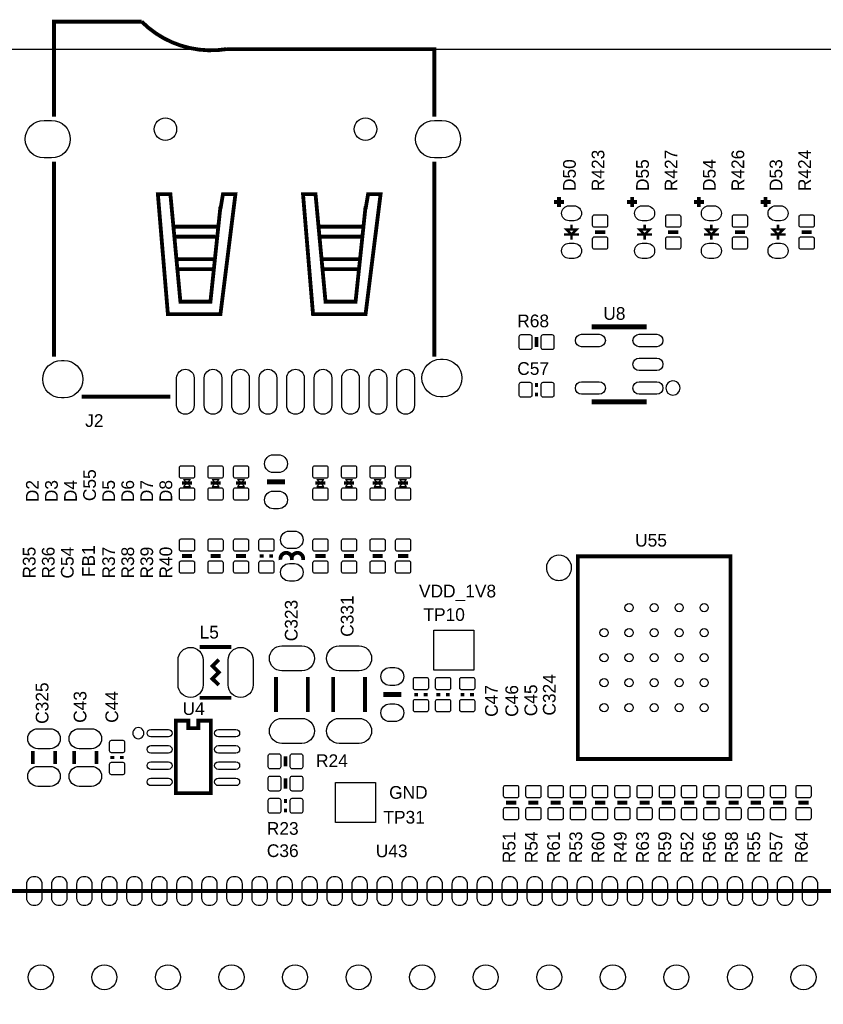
# Model space of a CAD drawing. Extents: x -5 to 175, y -1 to 134.
# Tile 10 of 19: x 65 to 97, y 87 to 126. Entities that reach past the tile are written whole.
import ezdxf

# ---------------------------------------------------------------- set-up
doc = ezdxf.new("R2010")
doc.units = 0
for name, color, linetype in [('BG_OUTLINE', 7, 'CONTINUOUS'), ('BG_SILKSCREEN_TOP', 211, 'CONTINUOUS'), ('PG_SILKSCREEN_TOP', 7, 'CONTINUOUS'), ('PIN_TOP', 12, 'CONTINUOUS'), ('RD_SILKSCREEN_TOP', 7, 'CONTINUOUS')]:
    doc.layers.add(name, color=color, linetype=linetype)

msp = doc.modelspace()

# ---------------------------------------------------------------- linework, layer by layer
at = {"layer": 'BG_OUTLINE'}
msp.add_lwpolyline([(-0.999998, 124.99975), (-0.999998, 123.72975), (0, 123.72975, -0.414214), (1.27, 124.99975), (168.730676, 124.99975, -0.414214), (170.000676, 123.72975), (170.000676, 1.27, -0.414214), (168.730676, 0), (1.27, 0, -0.414214), (0, 1.27), (0, 123.72975)], format="xyb", dxfattribs=at)
at = {"layer": 'PG_SILKSCREEN_TOP'}
for points, const_width in [([(66.568066, 122.297952), (66.568066, 126.098046), (70.067932, 126.098046)], 0.1524), ([(66.568066, 112.698022), (66.568066, 120.498108)], 0.1524), ([(81.767934, 120.498108), (81.767934, 112.698022)], 0.1524), ([(73.21804, 118.69801), (72.81799, 114.897916), (71.618094, 114.897916), (71.218044, 119.197882), (70.717918, 119.197882), (71.117968, 114.398044), (73.21804, 114.398044), (73.817988, 119.197882), (73.318116, 119.197882), (73.21804, 118.597934)], 0.1524), ([(79.017876, 118.69801), (78.61808, 114.897916), (77.41793, 114.897916), (77.01788, 119.197882), (76.518008, 119.197882), (76.918058, 114.398044), (79.017876, 114.398044), (79.618078, 119.197882), (79.117952, 119.197882), (79.017876, 118.597934)], 0.1524), ([(86.949026, 118.881906), (86.548976, 118.881906)], 0.1524), ([(86.749128, 119.082058), (86.749128, 118.682008)], 0.1524), ([(89.870026, 118.881906), (89.469976, 118.881906)], 0.1524), ([(89.670128, 119.082058), (89.670128, 118.682008)], 0.1524), ([(92.537026, 118.881906), (92.136976, 118.881906)], 0.1524), ([(92.337128, 119.082058), (92.337128, 118.682008)], 0.1524), ([(95.204026, 118.881906), (94.803976, 118.881906)], 0.1524), ([(95.004128, 119.082058), (95.004128, 118.682008)], 0.1524), ([(73.117964, 117.89791), (71.317866, 117.89791)], 0.1524), ([(78.918054, 117.89791), (77.117956, 117.89791)], 0.1524), ([(87.448898, 117.782086), (87.049102, 117.782086), (87.249, 117.581934), (87.448898, 117.782086)], 0.100076), ([(87.249, 117.782086), (87.249, 117.981984)], 0.100076), ([(88.5952, 117.68201), (88.1888, 117.68201)], 0.1524), ([(90.369898, 117.782086), (89.970102, 117.782086), (90.17, 117.581934), (90.369898, 117.782086)], 0.100076), ([(90.17, 117.782086), (90.17, 117.981984)], 0.100076), ([(91.5162, 117.68201), (91.1098, 117.68201)], 0.1524), ([(93.036898, 117.782086), (92.637102, 117.782086), (92.837, 117.581934), (93.036898, 117.782086)], 0.100076), ([(92.837, 117.782086), (92.837, 117.981984)], 0.100076), ([(94.1832, 117.68201), (93.7768, 117.68201)], 0.1524), ([(95.703898, 117.782086), (95.304102, 117.782086), (95.504, 117.581934), (95.703898, 117.782086)], 0.100076), ([(95.504, 117.782086), (95.504, 117.981984)], 0.100076), ([(96.8502, 117.68201), (96.4438, 117.68201)], 0.1524), ([(73.017888, 117.49786), (71.417942, 117.49786)], 0.1524), ([(78.817978, 117.49786), (77.218032, 117.49786)], 0.1524), ([(87.548974, 117.581934), (86.949026, 117.581934)], 0.100076), ([(87.249, 117.581934), (87.249, 117.382036)], 0.100076), ([(90.469974, 117.581934), (89.870026, 117.581934)], 0.100076), ([(90.17, 117.581934), (90.17, 117.382036)], 0.100076), ([(93.136974, 117.581934), (92.537026, 117.581934)], 0.100076), ([(92.837, 117.581934), (92.837, 117.382036)], 0.100076), ([(95.803974, 117.581934), (95.204026, 117.581934)], 0.100076), ([(95.504, 117.581934), (95.504, 117.382036)], 0.100076), ([(73.017888, 116.597938), (71.518018, 116.597938)], 0.1524), ([(78.817978, 116.597938), (77.318108, 116.597938)], 0.1524), ([(72.918066, 116.197888), (71.518018, 116.197888)], 0.1524), ([(78.717902, 116.197888), (77.318108, 116.197888)], 0.1524), ([(90.153998, 113.795048), (90.153998, 113.895124), (88.154002, 113.895124), (88.154002, 113.795048)], 0.2032), ([(85.852, 113.0808), (85.852, 113.4872)], 0.1524), ([(85.9155, 111.5695), (85.7885, 111.5695)], 0.1524), ([(67.667886, 111.098076), (71.218044, 111.098076)], 0.1524), ([(85.7885, 111.1885), (85.9155, 111.1885)], 0.1524), ([(90.153998, 110.994952), (90.153998, 110.894876), (88.154002, 110.894876), (88.154002, 110.994952)], 0.2032), ([(71.682102, 107.64901), (72.081898, 107.64901)], 0.130048), ([(72.825102, 107.64901), (73.224898, 107.64901)], 0.130048), ([(73.841102, 107.64901), (74.240898, 107.64901)], 0.130048), ([(75.0824, 107.696), (75.7936, 107.696)], 0.2032), ([(77.016102, 107.64901), (77.415898, 107.64901)], 0.130048), ([(78.159102, 107.64901), (78.558898, 107.64901)], 0.130048), ([(79.302102, 107.64901), (79.701898, 107.64901)], 0.130048), ([(80.318102, 107.64901), (80.717898, 107.64901)], 0.130048), ([(72.0852, 104.72801), (71.6788, 104.72801)], 0.1524), ([(73.2282, 104.72801), (72.8218, 104.72801)], 0.1524), ([(74.2442, 104.72801), (73.8378, 104.72801)], 0.1524), ([(74.8665, 104.79151), (74.8665, 104.66451)], 0.1524), ([(75.2475, 104.66451), (75.2475, 104.79151)], 0.1524), ([(77.4192, 104.72801), (77.0128, 104.72801)], 0.1524), ([(78.5622, 104.72801), (78.1558, 104.72801)], 0.1524), ([(79.7052, 104.72801), (79.2988, 104.72801)], 0.1524), ([(80.7212, 104.72801), (80.3148, 104.72801)], 0.1524), ([(87.500968, 96.61398), (87.500968, 104.71404), (93.601032, 104.71404), (93.601032, 96.61398), (87.500968, 96.61398)], 0.1524), ([(72.39, 101.092), (73.66, 101.092)], 0.1524), ([(73.152, 100.584), (72.898, 100.33), (73.152, 100.076), (72.898, 99.822), (73.152, 99.568)], 0.1524), ([(75.438, 99.8855), (75.438, 98.4885)], 0.1524), ([(76.708, 99.8855), (76.708, 98.4885)], 0.1524), ([(77.724, 99.8855), (77.724, 98.4885)], 0.1524), ([(78.994, 99.8855), (78.994, 98.4885)], 0.1524), ([(79.7306, 99.187), (80.4418, 99.187)], 0.2032), ([(81.0387, 99.2505), (81.0387, 99.1235)], 0.1524), ([(81.4197, 99.1235), (81.4197, 99.2505)], 0.1524), ([(81.9277, 99.2505), (81.9277, 99.1235)], 0.1524), ([(82.3087, 99.1235), (82.3087, 99.2505)], 0.1524), ([(82.8929, 99.2505), (82.8929, 99.1235)], 0.1524), ([(83.2739, 99.1235), (83.2739, 99.2505)], 0.1524), ([(72.39, 99.06), (73.66, 99.06)], 0.1524), ([(71.435976, 98.147124), (71.936102, 98.147124), (71.936102, 97.846896), (72.335898, 97.846896), (72.335898, 98.147124), (72.836024, 98.147124), (72.836024, 95.246952), (71.435976, 95.246952), (71.435976, 98.147124)], 0.1524), ([(65.7225, 96.9264), (65.7225, 96.4184)], 0.1524), ([(66.6115, 96.9264), (66.6115, 96.4184)], 0.1524), ([(67.3735, 96.9264), (67.3735, 96.4184)], 0.1524), ([(68.2625, 96.9264), (68.2625, 96.4184)], 0.1524), ([(68.8975, 96.7359), (68.8975, 96.6089)], 0.1524), ([(69.2785, 96.6089), (69.2785, 96.7359)], 0.1524), ([(75.819, 96.3168), (75.819, 96.7232)], 0.1524), ([(75.819, 95.8342), (75.819, 95.4278)], 0.1524), ([(75.8825, 94.9325), (75.7555, 94.9325)], 0.1524), ([(84.6328, 94.869), (85.0392, 94.869)], 0.1524), ([(85.5218, 94.869), (85.9282, 94.869)], 0.1524), ([(86.4108, 94.869), (86.8172, 94.869)], 0.1524), ([(87.2998, 94.869), (87.7062, 94.869)], 0.1524), ([(88.1888, 94.869), (88.5952, 94.869)], 0.1524), ([(89.4842, 94.869), (89.0778, 94.869)], 0.1524), ([(90.3732, 94.869), (89.9668, 94.869)], 0.1524), ([(90.8558, 94.869), (91.2622, 94.869)], 0.1524), ([(91.7448, 94.869), (92.1512, 94.869)], 0.1524), ([(92.6338, 94.869), (93.0402, 94.869)], 0.1524), ([(93.5228, 94.869), (93.9292, 94.869)], 0.1524), ([(94.4118, 94.869), (94.8182, 94.869)], 0.1524), ([(95.3008, 94.869), (95.7072, 94.869)], 0.1524), ([(96.7232, 94.869), (96.3168, 94.869)], 0.1524), ([(75.7555, 94.5515), (75.8825, 94.5515)], 0.1524), ([(59.779916, 91.334082), (59.779916, 46.333918), (102.780084, 46.333918), (102.780084, 91.334082), (59.779916, 91.334082)], 0.1524)]:
    msp.add_lwpolyline(points, dxfattribs=dict(at, const_width=const_width))
at = {"layer": 'PG_SILKSCREEN_TOP', "const_width": 0.1524}
for points in [[(70.067932, 126.098046, 0.240748), (73.467976, 124.997972), (81.767934, 124.997972), (81.767934, 122.297952)], [(76.073, 104.57307), (76.073, 104.627934, 1.116858), (75.622912, 104.577896)], [(76.523088, 104.57307), (76.523088, 104.627934, 1.11689), (76.073, 104.577896)]]:
    msp.add_lwpolyline(points, format="xyb", dxfattribs=at)
at = {"layer": 'PG_SILKSCREEN_TOP'}
for points in [[(91.586812, 111.44504, 1), (91.021188, 111.44496, 1)], [(87.252048, 104.25684, 1), (86.244176, 104.256637, 1)], [(70.159626, 97.646998, 1), (69.712374, 97.647002, 1)]]:
    msp.add_lwpolyline(points, format="xyb", close=True, dxfattribs=at)
for points in [[(71.882, 107.64901), (71.742046, 107.788964), (72.021954, 107.788964)], [(71.882, 107.64901), (71.742046, 107.509056), (72.021954, 107.509056)], [(73.025, 107.64901), (72.885046, 107.788964), (73.164954, 107.788964)], [(73.025, 107.64901), (72.885046, 107.509056), (73.164954, 107.509056)], [(74.041, 107.64901), (73.901046, 107.788964), (74.180954, 107.788964)], [(74.041, 107.64901), (73.901046, 107.509056), (74.180954, 107.509056)], [(77.216, 107.64901), (77.076046, 107.788964), (77.355954, 107.788964)], [(77.216, 107.64901), (77.076046, 107.509056), (77.355954, 107.509056)], [(78.359, 107.64901), (78.219046, 107.788964), (78.498954, 107.788964)], [(78.359, 107.64901), (78.219046, 107.509056), (78.498954, 107.509056)], [(79.502, 107.64901), (79.362046, 107.788964), (79.641954, 107.788964)], [(79.502, 107.64901), (79.362046, 107.509056), (79.641954, 107.509056)], [(80.518, 107.64901), (80.378046, 107.788964), (80.657954, 107.788964)], [(80.518, 107.64901), (80.378046, 107.509056), (80.657954, 107.509056)]]:
    msp.add_lwpolyline(points, close=True, dxfattribs=at)
at = {"layer": 'PIN_TOP'}
for points in [[(66.167889, 122.148092), (66.467863, 122.148092, -1), (66.467863, 120.647968), (66.167889, 120.647968, -1)], [(81.768061, 122.148092), (82.068035, 122.148092, -1), (82.068035, 120.647968), (81.768061, 120.647968, -1)], [(87.148924, 118.732046), (87.349076, 118.732046, -1), (87.349076, 118.132098), (87.148924, 118.132098, -1)], [(90.069924, 118.732046), (90.270076, 118.732046, -1), (90.270076, 118.132098), (90.069924, 118.132098, -1)], [(92.736924, 118.732046), (92.937076, 118.732046, -1), (92.937076, 118.132098), (92.736924, 118.132098, -1)], [(95.403924, 118.732046), (95.604076, 118.732046, -1), (95.604076, 118.132098), (95.403924, 118.132098, -1)], [(88.691974, 118.296944), (88.691974, 117.946932, -0.415686), (88.617044, 117.872002), (88.166956, 117.872002, -0.415686), (88.092026, 117.946932), (88.092026, 118.296944, -0.415686), (88.166956, 118.371874), (88.617044, 118.371874, -0.415686)], [(91.612974, 118.296944), (91.612974, 117.946932, -0.415686), (91.538044, 117.872002), (91.087956, 117.872002, -0.415686), (91.013026, 117.946932), (91.013026, 118.296944, -0.415686), (91.087956, 118.371874), (91.538044, 118.371874, -0.415686)], [(94.279974, 118.296944), (94.279974, 117.946932, -0.415686), (94.205044, 117.872002), (93.754956, 117.872002, -0.415686), (93.680026, 117.946932), (93.680026, 118.296944, -0.415686), (93.754956, 118.371874), (94.205044, 118.371874, -0.415686)], [(96.946974, 118.296944), (96.946974, 117.946932, -0.415686), (96.872044, 117.872002), (96.421956, 117.872002, -0.415686), (96.347026, 117.946932), (96.347026, 118.296944, -0.415686), (96.421956, 118.371874), (96.872044, 118.371874, -0.415686)], [(88.691974, 117.417088), (88.691974, 117.067076, -0.415686), (88.617044, 116.992146), (88.166956, 116.992146, -0.415686), (88.092026, 117.067076), (88.092026, 117.417088, -0.415686), (88.166956, 117.492018), (88.617044, 117.492018, -0.415686)], [(91.612974, 117.417088), (91.612974, 117.067076, -0.415686), (91.538044, 116.992146), (91.087956, 116.992146, -0.415686), (91.013026, 117.067076), (91.013026, 117.417088, -0.415686), (91.087956, 117.492018), (91.538044, 117.492018, -0.415686)], [(94.279974, 117.417088), (94.279974, 117.067076, -0.415686), (94.205044, 116.992146), (93.754956, 116.992146, -0.415686), (93.680026, 117.067076), (93.680026, 117.417088, -0.415686), (93.754956, 117.492018), (94.205044, 117.492018, -0.415686)], [(96.946974, 117.417088), (96.946974, 117.067076, -0.415686), (96.872044, 116.992146), (96.421956, 116.992146, -0.415686), (96.347026, 117.067076), (96.347026, 117.417088, -0.415686), (96.421956, 117.492018), (96.872044, 117.492018, -0.415686)], [(87.148924, 117.231922), (87.349076, 117.231922, -1), (87.349076, 116.631974), (87.148924, 116.631974, -1)], [(90.069924, 117.231922), (90.270076, 117.231922, -1), (90.270076, 116.631974), (90.069924, 116.631974, -1)], [(92.736924, 117.231922), (92.937076, 117.231922, -1), (92.937076, 116.631974), (92.736924, 116.631974, -1)], [(95.403924, 117.231922), (95.604076, 117.231922, -1), (95.604076, 116.631974), (95.403924, 116.631974, -1)], [(85.587078, 112.984026), (85.237066, 112.984026, -0.415686), (85.162136, 113.058956), (85.162136, 113.509044, -0.415686), (85.237066, 113.583974), (85.587078, 113.583974, -0.415686), (85.662008, 113.509044), (85.662008, 113.058956, -0.415686)], [(86.466934, 112.984026), (86.116922, 112.984026, -0.415686), (86.041992, 113.058956), (86.041992, 113.509044, -0.415686), (86.116922, 113.583974), (86.466934, 113.583974, -0.415686), (86.541864, 113.509044), (86.541864, 113.058956, -0.415686)], [(87.654003, 113.595023), (88.353773, 113.595023, -1), (88.353773, 113.094897), (87.654003, 113.094897, -1)], [(89.954227, 113.595023), (90.653997, 113.595023, -1), (90.653997, 113.094897), (89.954227, 113.094897, -1)], [(89.954227, 112.645063), (90.653997, 112.645063, -1), (90.653997, 112.144937), (89.954227, 112.144937, -1)], [(66.868167, 112.548162), (66.967989, 112.548162, -1), (66.967989, 111.048038), (66.868167, 111.048038, -1)], [(82.017997, 112.5982), (82.117819, 112.5982, -1), (82.117819, 111.098076), (82.017997, 111.098076, -1)], [(71.46798, 110.747937), (71.46798, 111.848011, -1), (72.168004, 111.848011), (72.168004, 110.747937, -1)], [(72.568054, 110.747937), (72.568054, 111.848011, -1), (73.268078, 111.848011), (73.268078, 110.747937, -1)], [(73.667874, 110.747937), (73.667874, 111.848011, -1), (74.367898, 111.848011), (74.367898, 110.747937, -1)], [(74.767948, 110.747937), (74.767948, 111.848011, -1), (75.467972, 111.848011), (75.467972, 110.747937, -1)], [(75.868022, 110.747937), (75.868022, 111.848011, -1), (76.568046, 111.848011), (76.568046, 110.747937, -1)], [(76.968096, 110.747937), (76.968096, 111.848011, -1), (77.66812, 111.848011), (77.66812, 110.747937, -1)], [(78.067916, 110.747937), (78.067916, 111.848011, -1), (78.76794, 111.848011), (78.76794, 110.747937, -1)], [(79.16799, 110.747937), (79.16799, 111.848011, -1), (79.868014, 111.848011), (79.868014, 110.747937, -1)], [(80.268064, 110.747937), (80.268064, 111.848011, -1), (80.968088, 111.848011), (80.968088, 110.747937, -1)], [(85.237066, 111.678974), (85.587078, 111.678974, -0.415686), (85.662008, 111.604044), (85.662008, 111.153956, -0.415686), (85.587078, 111.079026), (85.237066, 111.079026, -0.415686), (85.162136, 111.153956), (85.162136, 111.604044, -0.415686)], [(86.116922, 111.678974), (86.466934, 111.678974, -0.415686), (86.541864, 111.604044), (86.541864, 111.153956, -0.415686), (86.466934, 111.079026), (86.116922, 111.079026, -0.415686), (86.041992, 111.153956), (86.041992, 111.604044, -0.415686)], [(87.654003, 111.695103), (88.353773, 111.695103, -1), (88.353773, 111.194977), (87.654003, 111.194977, -1)], [(89.954227, 111.695103), (90.653997, 111.695103, -1), (90.653997, 111.194977), (89.954227, 111.194977, -1)], [(75.5396, 108.064554), (75.3364, 108.064554, -1), (75.3364, 108.775754), (75.5396, 108.775754, -1)], [(72.181974, 108.263944), (72.181974, 107.913932, -0.415686), (72.107044, 107.839002), (71.656956, 107.839002, -0.415686), (71.582026, 107.913932), (71.582026, 108.263944, -0.415686), (71.656956, 108.338874), (72.107044, 108.338874, -0.415686)], [(73.324974, 108.263944), (73.324974, 107.913932, -0.415686), (73.250044, 107.839002), (72.799956, 107.839002, -0.415686), (72.725026, 107.913932), (72.725026, 108.263944, -0.415686), (72.799956, 108.338874), (73.250044, 108.338874, -0.415686)], [(74.340974, 108.263944), (74.340974, 107.913932, -0.415686), (74.266044, 107.839002), (73.815956, 107.839002, -0.415686), (73.741026, 107.913932), (73.741026, 108.263944, -0.415686), (73.815956, 108.338874), (74.266044, 108.338874, -0.415686)], [(77.515974, 108.263944), (77.515974, 107.913932, -0.415686), (77.441044, 107.839002), (76.990956, 107.839002, -0.415686), (76.916026, 107.913932), (76.916026, 108.263944, -0.415686), (76.990956, 108.338874), (77.441044, 108.338874, -0.415686)], [(78.658974, 108.263944), (78.658974, 107.913932, -0.415686), (78.584044, 107.839002), (78.133956, 107.839002, -0.415686), (78.059026, 107.913932), (78.059026, 108.263944, -0.415686), (78.133956, 108.338874), (78.584044, 108.338874, -0.415686)], [(79.801974, 108.263944), (79.801974, 107.913932, -0.415686), (79.727044, 107.839002), (79.276956, 107.839002, -0.415686), (79.202026, 107.913932), (79.202026, 108.263944, -0.415686), (79.276956, 108.338874), (79.727044, 108.338874, -0.415686)], [(80.817974, 108.263944), (80.817974, 107.913932, -0.415686), (80.743044, 107.839002), (80.292956, 107.839002, -0.415686), (80.218026, 107.913932), (80.218026, 108.263944, -0.415686), (80.292956, 108.338874), (80.743044, 108.338874, -0.415686)], [(72.181974, 107.384088), (72.181974, 107.034076, -0.415686), (72.107044, 106.959146), (71.656956, 106.959146, -0.415686), (71.582026, 107.034076), (71.582026, 107.384088, -0.415686), (71.656956, 107.459018), (72.107044, 107.459018, -0.415686)], [(73.324974, 107.384088), (73.324974, 107.034076, -0.415686), (73.250044, 106.959146), (72.799956, 106.959146, -0.415686), (72.725026, 107.034076), (72.725026, 107.384088, -0.415686), (72.799956, 107.459018), (73.250044, 107.459018, -0.415686)], [(74.340974, 107.384088), (74.340974, 107.034076, -0.415686), (74.266044, 106.959146), (73.815956, 106.959146, -0.415686), (73.741026, 107.034076), (73.741026, 107.384088, -0.415686), (73.815956, 107.459018), (74.266044, 107.459018, -0.415686)], [(75.5396, 106.616246), (75.3364, 106.616246, -1), (75.3364, 107.327446), (75.5396, 107.327446, -1)], [(77.515974, 107.384088), (77.515974, 107.034076, -0.415686), (77.441044, 106.959146), (76.990956, 106.959146, -0.415686), (76.916026, 107.034076), (76.916026, 107.384088, -0.415686), (76.990956, 107.459018), (77.441044, 107.459018, -0.415686)], [(78.658974, 107.384088), (78.658974, 107.034076, -0.415686), (78.584044, 106.959146), (78.133956, 106.959146, -0.415686), (78.059026, 107.034076), (78.059026, 107.384088, -0.415686), (78.133956, 107.459018), (78.584044, 107.459018, -0.415686)], [(79.801974, 107.384088), (79.801974, 107.034076, -0.415686), (79.727044, 106.959146), (79.276956, 106.959146, -0.415686), (79.202026, 107.034076), (79.202026, 107.384088, -0.415686), (79.276956, 107.459018), (79.727044, 107.459018, -0.415686)], [(80.817974, 107.384088), (80.817974, 107.034076, -0.415686), (80.743044, 106.959146), (80.292956, 106.959146, -0.415686), (80.218026, 107.034076), (80.218026, 107.384088, -0.415686), (80.292956, 107.459018), (80.743044, 107.459018, -0.415686)], [(75.973051, 105.728008), (76.172949, 105.728008, -1), (76.172949, 105.027984), (75.973051, 105.027984, -1)], [(72.181974, 105.342944), (72.181974, 104.992932, -0.415686), (72.107044, 104.918002), (71.656956, 104.918002, -0.415686), (71.582026, 104.992932), (71.582026, 105.342944, -0.415686), (71.656956, 105.417874), (72.107044, 105.417874, -0.415686)], [(73.324974, 105.342944), (73.324974, 104.992932, -0.415686), (73.250044, 104.918002), (72.799956, 104.918002, -0.415686), (72.725026, 104.992932), (72.725026, 105.342944, -0.415686), (72.799956, 105.417874), (73.250044, 105.417874, -0.415686)], [(74.340974, 105.342944), (74.340974, 104.992932, -0.415686), (74.266044, 104.918002), (73.815956, 104.918002, -0.415686), (73.741026, 104.992932), (73.741026, 105.342944, -0.415686), (73.815956, 105.417874), (74.266044, 105.417874, -0.415686)], [(74.757026, 104.992932), (74.757026, 105.342944, -0.415686), (74.831956, 105.417874), (75.282044, 105.417874, -0.415686), (75.356974, 105.342944), (75.356974, 104.992932, -0.415686), (75.282044, 104.918002), (74.831956, 104.918002, -0.415686)], [(77.515974, 105.342944), (77.515974, 104.992932, -0.415686), (77.441044, 104.918002), (76.990956, 104.918002, -0.415686), (76.916026, 104.992932), (76.916026, 105.342944, -0.415686), (76.990956, 105.417874), (77.441044, 105.417874, -0.415686)], [(78.658974, 105.342944), (78.658974, 104.992932, -0.415686), (78.584044, 104.918002), (78.133956, 104.918002, -0.415686), (78.059026, 104.992932), (78.059026, 105.342944, -0.415686), (78.133956, 105.417874), (78.584044, 105.417874, -0.415686)], [(79.801974, 105.342944), (79.801974, 104.992932, -0.415686), (79.727044, 104.918002), (79.276956, 104.918002, -0.415686), (79.202026, 104.992932), (79.202026, 105.342944, -0.415686), (79.276956, 105.417874), (79.727044, 105.417874, -0.415686)], [(80.817974, 105.342944), (80.817974, 104.992932, -0.415686), (80.743044, 104.918002), (80.292956, 104.918002, -0.415686), (80.218026, 104.992932), (80.218026, 105.342944, -0.415686), (80.292956, 105.417874), (80.743044, 105.417874, -0.415686)], [(72.181974, 104.463088), (72.181974, 104.113076, -0.415686), (72.107044, 104.038146), (71.656956, 104.038146, -0.415686), (71.582026, 104.113076), (71.582026, 104.463088, -0.415686), (71.656956, 104.538018), (72.107044, 104.538018, -0.415686)], [(73.324974, 104.463088), (73.324974, 104.113076, -0.415686), (73.250044, 104.038146), (72.799956, 104.038146, -0.415686), (72.725026, 104.113076), (72.725026, 104.463088, -0.415686), (72.799956, 104.538018), (73.250044, 104.538018, -0.415686)], [(74.340974, 104.463088), (74.340974, 104.113076, -0.415686), (74.266044, 104.038146), (73.815956, 104.038146, -0.415686), (73.741026, 104.113076), (73.741026, 104.463088, -0.415686), (73.815956, 104.538018), (74.266044, 104.538018, -0.415686)], [(74.757026, 104.113076), (74.757026, 104.463088, -0.415686), (74.831956, 104.538018), (75.282044, 104.538018, -0.415686), (75.356974, 104.463088), (75.356974, 104.113076, -0.415686), (75.282044, 104.038146), (74.831956, 104.038146, -0.415686)], [(75.973051, 104.428036), (76.172949, 104.428036, -1), (76.172949, 103.728012), (75.973051, 103.728012, -1)], [(77.515974, 104.463088), (77.515974, 104.113076, -0.415686), (77.441044, 104.038146), (76.990956, 104.038146, -0.415686), (76.916026, 104.113076), (76.916026, 104.463088, -0.415686), (76.990956, 104.538018), (77.441044, 104.538018, -0.415686)], [(78.658974, 104.463088), (78.658974, 104.113076, -0.415686), (78.584044, 104.038146), (78.133956, 104.038146, -0.415686), (78.059026, 104.113076), (78.059026, 104.463088, -0.415686), (78.133956, 104.538018), (78.584044, 104.538018, -0.415686)], [(79.801974, 104.463088), (79.801974, 104.113076, -0.415686), (79.727044, 104.038146), (79.276956, 104.038146, -0.415686), (79.202026, 104.113076), (79.202026, 104.463088, -0.415686), (79.276956, 104.538018), (79.727044, 104.538018, -0.415686)], [(80.817974, 104.463088), (80.817974, 104.113076, -0.415686), (80.743044, 104.038146), (80.292956, 104.038146, -0.415686), (80.218026, 104.113076), (80.218026, 104.463088, -0.415686), (80.292956, 104.538018), (80.743044, 104.538018, -0.415686)], [(72.525001, 100.575999), (72.525001, 99.576001, -1), (71.525003, 99.576001), (71.525003, 100.575999, -1)], [(74.524997, 100.575999), (74.524997, 99.576001, -1), (73.524999, 99.576001), (73.524999, 100.575999, -1)], [(76.47305, 100.137087), (75.67295, 100.137087, -1), (75.67295, 101.137085), (76.47305, 101.137085, -1)], [(78.75905, 100.137087), (77.95895, 100.137087, -1), (77.95895, 101.137085), (78.75905, 101.137085, -1)], [(80.1878, 99.555554), (79.9846, 99.555554, -1), (79.9846, 100.266754), (80.1878, 100.266754, -1)], [(80.929226, 99.451922), (80.929226, 99.801934, -0.415686), (81.004156, 99.876864), (81.454244, 99.876864, -0.415686), (81.529174, 99.801934), (81.529174, 99.451922, -0.415686), (81.454244, 99.376992), (81.004156, 99.376992, -0.415686)], [(81.818226, 99.451922), (81.818226, 99.801934, -0.415686), (81.893156, 99.876864), (82.343244, 99.876864, -0.415686), (82.418174, 99.801934), (82.418174, 99.451922, -0.415686), (82.343244, 99.376992), (81.893156, 99.376992, -0.415686)], [(82.783426, 99.451922), (82.783426, 99.801934, -0.415686), (82.858356, 99.876864), (83.308444, 99.876864, -0.415686), (83.383374, 99.801934), (83.383374, 99.451922, -0.415686), (83.308444, 99.376992), (82.858356, 99.376992, -0.415686)], [(80.929226, 98.572066), (80.929226, 98.922078, -0.415686), (81.004156, 98.997008), (81.454244, 98.997008, -0.415686), (81.529174, 98.922078), (81.529174, 98.572066, -0.415686), (81.454244, 98.497136), (81.004156, 98.497136, -0.415686)], [(81.818226, 98.572066), (81.818226, 98.922078, -0.415686), (81.893156, 98.997008), (82.343244, 98.997008, -0.415686), (82.418174, 98.922078), (82.418174, 98.572066, -0.415686), (82.343244, 98.497136), (81.893156, 98.497136, -0.415686)], [(82.783426, 98.572066), (82.783426, 98.922078, -0.415686), (82.858356, 98.997008), (83.308444, 98.997008, -0.415686), (83.383374, 98.922078), (83.383374, 98.572066, -0.415686), (83.308444, 98.497136), (82.858356, 98.497136, -0.415686)], [(80.1878, 98.107246), (79.9846, 98.107246, -1), (79.9846, 98.818446), (80.1878, 98.818446, -1)], [(76.47305, 97.236915), (75.67295, 97.236915, -1), (75.67295, 98.236913), (76.47305, 98.236913, -1)], [(78.75905, 97.236915), (77.95895, 97.236915, -1), (77.95895, 98.236913), (78.75905, 98.236913, -1)], [(66.416936, 97.02546), (65.917064, 97.02546, -1), (65.917064, 97.82556), (66.416936, 97.82556, -1)], [(68.067936, 97.02546), (67.568064, 97.02546, -1), (67.568064, 97.82556), (68.067936, 97.82556, -1)], [(71.136002, 97.497011), (70.435978, 97.497011, -1), (70.435978, 97.796985), (71.136002, 97.796985, -1)], [(73.836022, 97.497011), (73.135998, 97.497011, -1), (73.135998, 97.796985), (73.836022, 97.796985, -1)], [(68.788026, 96.937322), (68.788026, 97.287334, -0.415686), (68.862956, 97.362264), (69.313044, 97.362264, -0.415686), (69.387974, 97.287334), (69.387974, 96.937322, -0.415686), (69.313044, 96.862392), (68.862956, 96.862392, -0.415686)], [(71.136002, 96.847025), (70.435978, 96.847025, -1), (70.435978, 97.146999), (71.136002, 97.146999, -1)], [(73.836022, 96.847025), (73.135998, 96.847025, -1), (73.135998, 97.146999), (73.836022, 97.146999, -1)], [(68.788026, 96.057466), (68.788026, 96.407478, -0.415686), (68.862956, 96.482408), (69.313044, 96.482408, -0.415686), (69.387974, 96.407478), (69.387974, 96.057466, -0.415686), (69.313044, 95.982536), (68.862956, 95.982536, -0.415686)], [(71.136002, 96.197039), (70.435978, 96.197039, -1), (70.435978, 96.497013), (71.136002, 96.497013, -1)], [(73.836022, 96.197039), (73.135998, 96.197039, -1), (73.135998, 96.497013), (73.836022, 96.497013, -1)], [(75.554078, 96.220026), (75.204066, 96.220026, -0.415686), (75.129136, 96.294956), (75.129136, 96.745044, -0.415686), (75.204066, 96.819974), (75.554078, 96.819974, -0.415686), (75.629008, 96.745044), (75.629008, 96.294956, -0.415686)], [(76.433934, 96.220026), (76.083922, 96.220026, -0.415686), (76.008992, 96.294956), (76.008992, 96.745044, -0.415686), (76.083922, 96.819974), (76.433934, 96.819974, -0.415686), (76.508864, 96.745044), (76.508864, 96.294956, -0.415686)], [(66.416936, 95.51924), (65.917064, 95.51924, -1), (65.917064, 96.31934), (66.416936, 96.31934, -1)], [(68.067936, 95.51924), (67.568064, 95.51924, -1), (67.568064, 96.31934), (68.067936, 96.31934, -1)], [(71.136002, 95.547053), (70.435978, 95.547053, -1), (70.435978, 95.847027), (71.136002, 95.847027, -1)], [(73.836022, 95.547053), (73.135998, 95.547053, -1), (73.135998, 95.847027), (73.836022, 95.847027, -1)], [(75.204066, 95.930974), (75.554078, 95.930974, -0.415686), (75.629008, 95.856044), (75.629008, 95.405956, -0.415686), (75.554078, 95.331026), (75.204066, 95.331026, -0.415686), (75.129136, 95.405956), (75.129136, 95.856044, -0.415686)], [(76.083922, 95.930974), (76.433934, 95.930974, -0.415686), (76.508864, 95.856044), (76.508864, 95.405956, -0.415686), (76.433934, 95.331026), (76.083922, 95.331026, -0.415686), (76.008992, 95.405956), (76.008992, 95.856044, -0.415686)], [(84.536026, 95.133922), (84.536026, 95.483934, -0.415686), (84.610956, 95.558864), (85.061044, 95.558864, -0.415686), (85.135974, 95.483934), (85.135974, 95.133922, -0.415686), (85.061044, 95.058992), (84.610956, 95.058992, -0.415686)], [(85.425026, 95.133922), (85.425026, 95.483934, -0.415686), (85.499956, 95.558864), (85.950044, 95.558864, -0.415686), (86.024974, 95.483934), (86.024974, 95.133922, -0.415686), (85.950044, 95.058992), (85.499956, 95.058992, -0.415686)], [(86.314026, 95.133922), (86.314026, 95.483934, -0.415686), (86.388956, 95.558864), (86.839044, 95.558864, -0.415686), (86.913974, 95.483934), (86.913974, 95.133922, -0.415686), (86.839044, 95.058992), (86.388956, 95.058992, -0.415686)], [(87.203026, 95.133922), (87.203026, 95.483934, -0.415686), (87.277956, 95.558864), (87.728044, 95.558864, -0.415686), (87.802974, 95.483934), (87.802974, 95.133922, -0.415686), (87.728044, 95.058992), (87.277956, 95.058992, -0.415686)], [(88.092026, 95.133922), (88.092026, 95.483934, -0.415686), (88.166956, 95.558864), (88.617044, 95.558864, -0.415686), (88.691974, 95.483934), (88.691974, 95.133922, -0.415686), (88.617044, 95.058992), (88.166956, 95.058992, -0.415686)], [(89.580974, 95.483934), (89.580974, 95.133922, -0.415686), (89.506044, 95.058992), (89.055956, 95.058992, -0.415686), (88.981026, 95.133922), (88.981026, 95.483934, -0.415686), (89.055956, 95.558864), (89.506044, 95.558864, -0.415686)], [(90.469974, 95.483934), (90.469974, 95.133922, -0.415686), (90.395044, 95.058992), (89.944956, 95.058992, -0.415686), (89.870026, 95.133922), (89.870026, 95.483934, -0.415686), (89.944956, 95.558864), (90.395044, 95.558864, -0.415686)], [(90.759026, 95.133922), (90.759026, 95.483934, -0.415686), (90.833956, 95.558864), (91.284044, 95.558864, -0.415686), (91.358974, 95.483934), (91.358974, 95.133922, -0.415686), (91.284044, 95.058992), (90.833956, 95.058992, -0.415686)], [(91.648026, 95.133922), (91.648026, 95.483934, -0.415686), (91.722956, 95.558864), (92.173044, 95.558864, -0.415686), (92.247974, 95.483934), (92.247974, 95.133922, -0.415686), (92.173044, 95.058992), (91.722956, 95.058992, -0.415686)], [(92.537026, 95.133922), (92.537026, 95.483934, -0.415686), (92.611956, 95.558864), (93.062044, 95.558864, -0.415686), (93.136974, 95.483934), (93.136974, 95.133922, -0.415686), (93.062044, 95.058992), (92.611956, 95.058992, -0.415686)], [(93.426026, 95.133922), (93.426026, 95.483934, -0.415686), (93.500956, 95.558864), (93.951044, 95.558864, -0.415686), (94.025974, 95.483934), (94.025974, 95.133922, -0.415686), (93.951044, 95.058992), (93.500956, 95.058992, -0.415686)], [(94.315026, 95.133922), (94.315026, 95.483934, -0.415686), (94.389956, 95.558864), (94.840044, 95.558864, -0.415686), (94.914974, 95.483934), (94.914974, 95.133922, -0.415686), (94.840044, 95.058992), (94.389956, 95.058992, -0.415686)], [(95.204026, 95.133922), (95.204026, 95.483934, -0.415686), (95.278956, 95.558864), (95.729044, 95.558864, -0.415686), (95.803974, 95.483934), (95.803974, 95.133922, -0.415686), (95.729044, 95.058992), (95.278956, 95.058992, -0.415686)], [(96.819974, 95.483934), (96.819974, 95.133922, -0.415686), (96.745044, 95.058992), (96.294956, 95.058992, -0.415686), (96.220026, 95.133922), (96.220026, 95.483934, -0.415686), (96.294956, 95.558864), (96.745044, 95.558864, -0.415686)], [(75.204066, 95.041974), (75.554078, 95.041974, -0.415686), (75.629008, 94.967044), (75.629008, 94.516956, -0.415686), (75.554078, 94.442026), (75.204066, 94.442026, -0.415686), (75.129136, 94.516956), (75.129136, 94.967044, -0.415686)], [(76.083922, 95.041974), (76.433934, 95.041974, -0.415686), (76.508864, 94.967044), (76.508864, 94.516956, -0.415686), (76.433934, 94.442026), (76.083922, 94.442026, -0.415686), (76.008992, 94.516956), (76.008992, 94.967044, -0.415686)], [(84.536026, 94.254066), (84.536026, 94.604078, -0.415686), (84.610956, 94.679008), (85.061044, 94.679008, -0.415686), (85.135974, 94.604078), (85.135974, 94.254066, -0.415686), (85.061044, 94.179136), (84.610956, 94.179136, -0.415686)], [(85.425026, 94.254066), (85.425026, 94.604078, -0.415686), (85.499956, 94.679008), (85.950044, 94.679008, -0.415686), (86.024974, 94.604078), (86.024974, 94.254066, -0.415686), (85.950044, 94.179136), (85.499956, 94.179136, -0.415686)], [(86.314026, 94.254066), (86.314026, 94.604078, -0.415686), (86.388956, 94.679008), (86.839044, 94.679008, -0.415686), (86.913974, 94.604078), (86.913974, 94.254066, -0.415686), (86.839044, 94.179136), (86.388956, 94.179136, -0.415686)], [(87.203026, 94.254066), (87.203026, 94.604078, -0.415686), (87.277956, 94.679008), (87.728044, 94.679008, -0.415686), (87.802974, 94.604078), (87.802974, 94.254066, -0.415686), (87.728044, 94.179136), (87.277956, 94.179136, -0.415686)], [(88.092026, 94.254066), (88.092026, 94.604078, -0.415686), (88.166956, 94.679008), (88.617044, 94.679008, -0.415686), (88.691974, 94.604078), (88.691974, 94.254066, -0.415686), (88.617044, 94.179136), (88.166956, 94.179136, -0.415686)], [(89.580974, 94.604078), (89.580974, 94.254066, -0.415686), (89.506044, 94.179136), (89.055956, 94.179136, -0.415686), (88.981026, 94.254066), (88.981026, 94.604078, -0.415686), (89.055956, 94.679008), (89.506044, 94.679008, -0.415686)], [(90.469974, 94.604078), (90.469974, 94.254066, -0.415686), (90.395044, 94.179136), (89.944956, 94.179136, -0.415686), (89.870026, 94.254066), (89.870026, 94.604078, -0.415686), (89.944956, 94.679008), (90.395044, 94.679008, -0.415686)], [(90.759026, 94.254066), (90.759026, 94.604078, -0.415686), (90.833956, 94.679008), (91.284044, 94.679008, -0.415686), (91.358974, 94.604078), (91.358974, 94.254066, -0.415686), (91.284044, 94.179136), (90.833956, 94.179136, -0.415686)], [(91.648026, 94.254066), (91.648026, 94.604078, -0.415686), (91.722956, 94.679008), (92.173044, 94.679008, -0.415686), (92.247974, 94.604078), (92.247974, 94.254066, -0.415686), (92.173044, 94.179136), (91.722956, 94.179136, -0.415686)], [(92.537026, 94.254066), (92.537026, 94.604078, -0.415686), (92.611956, 94.679008), (93.062044, 94.679008, -0.415686), (93.136974, 94.604078), (93.136974, 94.254066, -0.415686), (93.062044, 94.179136), (92.611956, 94.179136, -0.415686)], [(93.426026, 94.254066), (93.426026, 94.604078, -0.415686), (93.500956, 94.679008), (93.951044, 94.679008, -0.415686), (94.025974, 94.604078), (94.025974, 94.254066, -0.415686), (93.951044, 94.179136), (93.500956, 94.179136, -0.415686)], [(94.315026, 94.254066), (94.315026, 94.604078, -0.415686), (94.389956, 94.679008), (94.840044, 94.679008, -0.415686), (94.914974, 94.604078), (94.914974, 94.254066, -0.415686), (94.840044, 94.179136), (94.389956, 94.179136, -0.415686)], [(95.204026, 94.254066), (95.204026, 94.604078, -0.415686), (95.278956, 94.679008), (95.729044, 94.679008, -0.415686), (95.803974, 94.604078), (95.803974, 94.254066, -0.415686), (95.729044, 94.179136), (95.278956, 94.179136, -0.415686)], [(96.819974, 94.604078), (96.819974, 94.254066, -0.415686), (96.745044, 94.179136), (96.294956, 94.179136, -0.415686), (96.220026, 94.254066), (96.220026, 94.604078, -0.415686), (96.294956, 94.679008), (96.745044, 94.679008, -0.415686)], [(66.079878, 91.619832), (66.079878, 91.048332, -1), (65.47993, 91.048332), (65.47993, 91.619832, -1)], [(67.079876, 91.619832), (67.079876, 91.048332, -1), (66.479928, 91.048332), (66.479928, 91.619832, -1)], [(68.079874, 91.619832), (68.079874, 91.048332, -1), (67.479926, 91.048332), (67.479926, 91.619832, -1)], [(69.079872, 91.619832), (69.079872, 91.048332, -1), (68.479924, 91.048332), (68.479924, 91.619832, -1)], [(70.07987, 91.619832), (70.07987, 91.048332, -1), (69.479922, 91.048332), (69.479922, 91.619832, -1)], [(71.079868, 91.619832), (71.079868, 91.048332, -1), (70.47992, 91.048332), (70.47992, 91.619832, -1)], [(72.079866, 91.619832), (72.079866, 91.048332, -1), (71.479918, 91.048332), (71.479918, 91.619832, -1)], [(73.079864, 91.619832), (73.079864, 91.048332, -1), (72.479916, 91.048332), (72.479916, 91.619832, -1)], [(74.079862, 91.619832), (74.079862, 91.048332, -1), (73.479914, 91.048332), (73.479914, 91.619832, -1)], [(75.07986, 91.619832), (75.07986, 91.048332, -1), (74.479912, 91.048332), (74.479912, 91.619832, -1)], [(76.079858, 91.619832), (76.079858, 91.048332, -1), (75.47991, 91.048332), (75.47991, 91.619832, -1)], [(77.079856, 91.619832), (77.079856, 91.048332, -1), (76.479908, 91.048332), (76.479908, 91.619832, -1)], [(78.079854, 91.619832), (78.079854, 91.048332, -1), (77.479906, 91.048332), (77.479906, 91.619832, -1)], [(79.079852, 91.619832), (79.079852, 91.048332, -1), (78.479904, 91.048332), (78.479904, 91.619832, -1)], [(80.07985, 91.619832), (80.07985, 91.048332, -1), (79.479902, 91.048332), (79.479902, 91.619832, -1)], [(81.079848, 91.619832), (81.079848, 91.048332, -1), (80.4799, 91.048332), (80.4799, 91.619832, -1)], [(82.0801, 91.619832), (82.0801, 91.048332, -1), (81.480152, 91.048332), (81.480152, 91.619832, -1)], [(83.080098, 91.619832), (83.080098, 91.048332, -1), (82.48015, 91.048332), (82.48015, 91.619832, -1)], [(84.080096, 91.619832), (84.080096, 91.048332, -1), (83.480148, 91.048332), (83.480148, 91.619832, -1)], [(85.080094, 91.619832), (85.080094, 91.048332, -1), (84.480146, 91.048332), (84.480146, 91.619832, -1)], [(86.080092, 91.619832), (86.080092, 91.048332, -1), (85.480144, 91.048332), (85.480144, 91.619832, -1)], [(87.08009, 91.619832), (87.08009, 91.048332, -1), (86.480142, 91.048332), (86.480142, 91.619832, -1)], [(88.080088, 91.619832), (88.080088, 91.048332, -1), (87.48014, 91.048332), (87.48014, 91.619832, -1)], [(89.080086, 91.619832), (89.080086, 91.048332, -1), (88.480138, 91.048332), (88.480138, 91.619832, -1)], [(90.080084, 91.619832), (90.080084, 91.048332, -1), (89.480136, 91.048332), (89.480136, 91.619832, -1)], [(91.080082, 91.619832), (91.080082, 91.048332, -1), (90.480134, 91.048332), (90.480134, 91.619832, -1)], [(92.08008, 91.619832), (92.08008, 91.048332, -1), (91.480132, 91.048332), (91.480132, 91.619832, -1)], [(93.080078, 91.619832), (93.080078, 91.048332, -1), (92.48013, 91.048332), (92.48013, 91.619832, -1)], [(94.080076, 91.619832), (94.080076, 91.048332, -1), (93.480128, 91.048332), (93.480128, 91.619832, -1)], [(95.080074, 91.619832), (95.080074, 91.048332, -1), (94.480126, 91.048332), (94.480126, 91.619832, -1)], [(96.080072, 91.619832), (96.080072, 91.048332, -1), (95.480124, 91.048332), (95.480124, 91.619832, -1)], [(97.08007, 91.619832), (97.08007, 91.048332, -1), (96.480122, 91.048332), (96.480122, 91.619832, -1)]]:
    msp.add_lwpolyline(points, format="xyb", close=True, dxfattribs=at)
for points in [[(81.7499, 100.1649), (81.7499, 101.764846), (83.349846, 101.764846), (83.349846, 100.1649)], [(77.8129, 94.0689), (77.8129, 95.668846), (79.412846, 95.668846), (79.412846, 94.0689)]]:
    msp.add_lwpolyline(points, close=True, dxfattribs=at)
for centre, radius in [((71.017892, 121.79808), 0.449961), ((79.017876, 121.79808), 0.449961), ((89.551002, 102.664006), 0.1651), ((90.551, 102.664006), 0.1651), ((91.550998, 102.664006), 0.1651), ((92.550996, 102.664006), 0.1651), ((88.551004, 101.664008), 0.1651), ((89.551002, 101.664008), 0.1651), ((90.551, 101.664008), 0.1651), ((91.550998, 101.664008), 0.1651), ((92.550996, 101.664008), 0.1651), ((88.551004, 100.66401), 0.1651), ((89.551002, 100.66401), 0.1651), ((90.551, 100.66401), 0.1651), ((91.550998, 100.66401), 0.1651), ((92.550996, 100.66401), 0.1651), ((88.551004, 99.664012), 0.1651), ((89.551002, 99.664012), 0.1651), ((90.551, 99.664012), 0.1651), ((91.550998, 99.664012), 0.1651), ((92.550996, 99.664012), 0.1651), ((88.551004, 98.664014), 0.1651), ((89.551002, 98.664014), 0.1651), ((90.551, 98.664014), 0.1651), ((91.550998, 98.664014), 0.1651), ((92.550996, 98.664014), 0.1651), ((66.04, 87.884), 0.499999), ((68.58, 87.884), 0.499999), ((71.12, 87.884), 0.499999), ((73.66, 87.884), 0.499999), ((76.2, 87.884), 0.499999), ((78.74, 87.884), 0.499999), ((81.28, 87.884), 0.499999), ((83.82, 87.884), 0.499999), ((86.36, 87.884), 0.499999), ((88.9, 87.884), 0.499999), ((91.44, 87.884), 0.499999), ((93.98, 87.884), 0.499999), ((96.52, 87.884), 0.499999)]:
    msp.add_circle(centre, radius, dxfattribs=at)

# ---------------------------------------------------------------- texts
at = {"layer": 'BG_SILKSCREEN_TOP', "width": 1.02}
for s, p in [('VDD_1V8', (81.153, 103.0732)), ('GND', (79.9592, 95.0214))]:
    msp.add_text(s, height=0.508, dxfattribs=at).set_placement(p)
at = {"layer": 'RD_SILKSCREEN_TOP', "width": 1.02}
for s, p in [('R423', (88.561418, 119.31777)), ('R427', (91.482418, 119.31777)), ('R426', (94.149418, 119.31777)), ('R424', (96.816418, 119.31777)), ('D50', (87.418418, 119.32285)), ('D55', (90.339418, 119.32285)), ('D54', (93.006418, 119.32285)), ('D53', (95.673418, 119.32285)), ('C55', (68.241418, 106.92384)), ('D2', (65.955418, 106.88193)), ('D3', (66.717418, 106.88193)), ('D4', (67.479418, 106.88193)), ('D5', (69.003418, 106.88193)), ('D6', (69.765418, 106.88193)), ('D7', (70.527418, 106.88193)), ('D8', (71.289418, 106.88193)), ('R35', (65.828418, 103.82885)), ('R36', (66.590418, 103.82885)), ('C54', (67.352418, 103.82885)), ('FB1', (68.199, 103.886)), ('R37', (69.003418, 103.82885)), ('R38', (69.765418, 103.82885)), ('R39', (70.527418, 103.82885)), ('R40', (71.289418, 103.82885)), ('C323', (76.3016, 101.3206)), ('C331', (78.5368, 101.4984)), ('C325', (66.3448, 98.0186)), ('C324', (86.614, 98.3488)), ('C43', (67.860418, 98.05924)), ('C44', (69.130418, 98.05924)), ('C47', (84.3026, 98.298)), ('C46', (85.1154, 98.298)), ('C45', (85.8774, 98.3234)), ('R51', (85.005418, 92.44584)), ('R54', (85.894418, 92.44584)), ('R61', (86.783418, 92.44584)), ('R53', (87.672418, 92.44584)), ('R60', (88.561418, 92.44584)), ('R49', (89.450418, 92.44584)), ('R63', (90.339418, 92.44584)), ('R59', (91.228418, 92.44584)), ('R52', (92.117418, 92.44584)), ('R56', (93.006418, 92.44584)), ('R58', (93.895418, 92.44584)), ('R55', (94.784418, 92.44584)), ('R57', (95.673418, 92.44584)), ('R64', (96.689418, 92.44584))]:
    msp.add_text(s, height=0.508, rotation=90, dxfattribs=at).set_placement(p)
for s, p in [('U8', (88.519, 114.173)), ('R68', (85.07984, 113.876582)), ('C57', (85.07984, 111.971582)), ('J2', (67.81292, 109.892592)), ('U55', (89.790524, 105.107486)), ('TP10', (81.3308, 102.1334)), ('L5', (72.38492, 101.430582)), ('U4', (71.7042, 98.3742)), ('R24', (77.0382, 96.2914)), ('TP31', (79.7306, 94.0308)), ('R23', (75.07224, 93.581982)), ('C36', (75.07224, 92.692982)), ('U43', (79.4258, 92.6846))]:
    msp.add_text(s, height=0.508, dxfattribs=at).set_placement(p)

doc.saveas('drawing.dxf')
